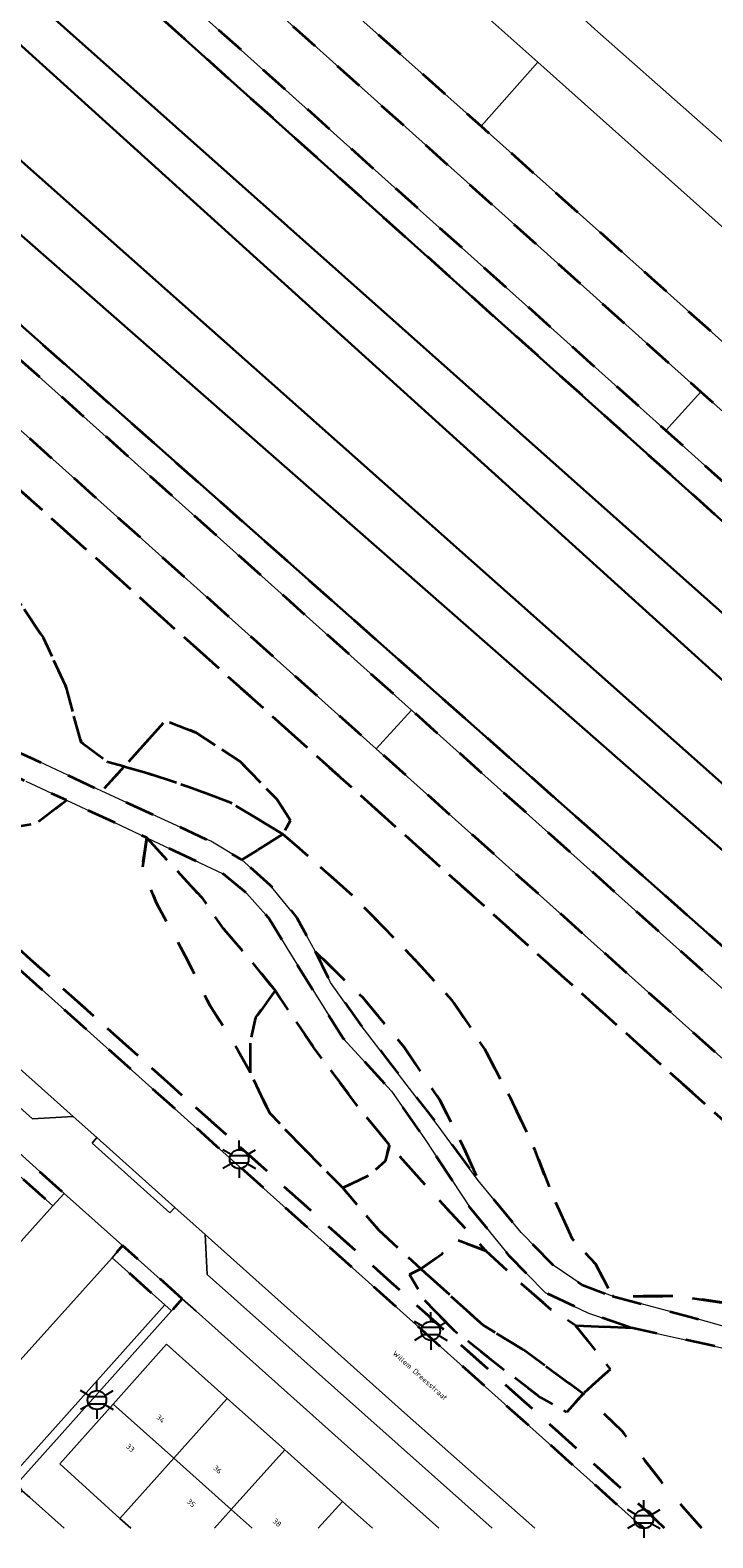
# Model space of a CAD drawing. Extents: x 105780 to 185197, y 477999 to 525027.
# Tile 33 of 256: x 106395 to 106441, y 477999 to 478101. Entities that reach past the tile are written whole.
import ezdxf
from ezdxf.enums import TextEntityAlignment as Align

# ---------------------------------------------------------------- set-up
doc = ezdxf.new("R2010")
doc.units = 0
doc.linetypes.add('XX-HIDDEN', pattern=[4, 2, -2])
for name, color, linetype, lineweight in [('B-GV-GR-HAAG_01-G', 252, 'GR-HAAG1', 13), ('B-GV-GR-MATERIAALGRENS-G', 252, 'XX-HIDDEN', 35), ('B-RO-IE-MEUBILAIR_WEGMEUBILAIR-S', 252, 'Continuous', 25), ('B-WE-GW-WATERGANG_SLOOT_INSTEEK-G', 252, 'Continuous', 30), ('B-XX-KG-KADASTRAAL_BEBOUWING-G', 252, 'Continuous', 20), ('B1-WE-OG-BEBOUWING-T18', 7, 'Continuous', 18), ('B1-WE-OG-TERREIN_ERF-GV', 252, 'Continuous', 18), ('B1-WE-OG-TOPOGRAFIE-T18', 10, 'Continuous', 18), ('B1-WE-VH-VERHARDING_ASFALT-GV', 252, 'Continuous', 18), ('B1-WE-VH-VERHARDING_BEDRIJFSVLOERPLAAT-GV', 252, 'Continuous', 18), ('B1-WE-VH-VERHARDING_BETONSTRAATSTEEN-GV', 252, 'Continuous', 18), ('B1-WE-VH-VERHARDING_HALFVERHARDING_SCHELP-GV', 252, 'Continuous', 18), ('B1-WE-VH-VERHARDING_STRAATBAKSTEEN-GV', 252, 'Continuous', 18), ('B1-WE-VH-VERHARDING_TEGEL-GV', 252, 'Continuous', 18)]:
    doc.layers.add(name, color=color, linetype=linetype, lineweight=lineweight)
doc.styles.add('NLCS-ISO', font='NLCS-ISO.ttf')
doc.styles.add('NLCS-ISO-M200-T18', font='NLCS-ISO.ttf', dxfattribs={"height": 0.36})
doc.linetypes.add('GR-HAAG1', pattern='A,6,[176,NLCS.shx,S=0.125,R=0,X=0,Y=0],-2', length=8)

# ---------------------------------------------------------------- blocks, each defined once
blk = doc.blocks.new('B-SIE-WEG_LICHTMAST-SO')
at = {"ltscale": 0.1}
for p, q in [((0, 1.27), (0, 2.53)), ((-1.1, 0.63), (-2.19, 1.27)), ((1.1, 0.63), (2.19, 1.27)), ((-1.1, -0.63), (-2.19, -1.27)), ((0, -1.27), (0, -2.53)), ((1.1, -0.63), (2.19, -1.27))]:
    blk.add_line(p, q, dxfattribs=at)
at = {"flags": 128}
for points in [[(-1.16, 0.5), (1.16, 0.5)], [(-1.16, -0.5), (1.16, -0.5)]]:
    blk.add_lwpolyline(points, dxfattribs=at)
at = {"ltscale": 0.1}
blk.add_circle((0, 0), 1.27, dxfattribs=at)
at = {"style": 'NLCS-ISO'}
blk.add_attdef('TYPE', text='', height=1.8, dxfattribs=at).set_placement((0, 2.53), align=Align.BOTTOM_CENTER)

msp = doc.modelspace()

# ---------------------------------------------------------------- linework, layer by layer
at = {"layer": 'B-GV-GR-HAAG_01-G', "flags": 128}
for points in [[(106382.879, 478013.312), (106382.445, 478013.688), (106392.892, 478025.279), (106393.232, 478024.975), (106396.837, 478021.756), (106397.592, 478022.59), (106393.127, 478026.607), (106381.865, 478013.999), (106380.989, 478013.019), (106386.523, 478008.125), (106387.485, 478009.203), (106386.454, 478010.212)], [(106401.542, 478019.076), (106400.832, 478018.249), (106404.379, 478015.086), (106404.838, 478014.676), (106405.55, 478015.491)]]:
    msp.add_lwpolyline(points, close=True, dxfattribs=at)
at = {"layer": 'B-GV-GR-MATERIAALGRENS-G', "flags": 128}
for points in [[(106485.146, 478029.65), (106485.468, 478031.3), (106485.489, 478031.592), (106455.735, 478058.262), (106438.139, 478074.036), (106400.719, 478107.581), (106367.706, 478137.217), (106330.382, 478170.683), (106321.56, 478178.592)], [(106332.576, 478173.367), (106370.073, 478139.8), (106427.306, 478088.475), (106440.505, 478076.638), (106466.906, 478052.962), (106470.452, 478056.833), (106465.027, 478061.697), (106463.8, 478062.822), (106461.768, 478064.683)], [(106329.895, 478168.694), (106371.008, 478131.563), (106462.697, 478049.317), (106485.146, 478029.65)], [(106453.086, 478070.06), (106437.175, 478084.304), (106425.692, 478094.552), (106414.971, 478104.12), (106391.099, 478125.57), (106370.21, 478144.317), (106355.923, 478157.187)], [(106319.96, 478145.716), (106366.298, 478104.194), (106421.003, 478055.187), (106456.88, 478023.047), (106477.144, 478004.937), (106477.242, 478005.161), (106477.463, 478005.666), (106475.51, 478008.892), (106473.67, 478010.821), (106457.75, 478025.264), (106373.846, 478099.585), (106314.733, 478152.735), (106311.931, 478155.486)], [(106302.299, 478152.796), (106472.688, 478000.013)], [(106472.688, 478000.013), (106302.299, 478152.796)], [(106296.232, 478151.425), (106295.902, 478151.083), (106303.156, 478144.64), (106311.458, 478137.279), (106310.702, 478127.841), (106309.751, 478115.579), (106312.001, 478113.59), (106314.829, 478114.235), (106313.733, 478115.698), (106312.829, 478117.302), (106312.924, 478119.566), (106313.342, 478122.41), (106314.659, 478123.962), (106316.823, 478124.357), (106319.224, 478124.218), (106321.93, 478123.278), (106324.899, 478121.771), (106328.398, 478119.794), (106332.379, 478117.202), (106335.839, 478114.544), (106339.293, 478111.352), (106341.738, 478108.918), (106342.333, 478107.344), (106342.411, 478105.513), (106342.218, 478103.867), (106341.115, 478102.809), (106339.612, 478102.037), (106337.902, 478101.159), (106339.983, 478100.207), (106341.129, 478100.954), (106343.14, 478100.861), (106345.783, 478100.48), (106348.453, 478099.747), (106351.191, 478098.907), (106353.801, 478097.872), (106356.324, 478096.339), (106358.69, 478094.17), (106359.6, 478095.144), (106360.265, 478095.508), (106362.589, 478093.106), (106364.213, 478091.27), (106366.03, 478088.404), (106367.112, 478086.352), (106366.649, 478085.63), (106365.288, 478085.327), (106364.321, 478085.618), (106365.494, 478083.428), (106366.555, 478080.869), (106368.042, 478076.83), (106367.559, 478073.928), (106369.29, 478071.038), (106370.391, 478069.704), (106372.766, 478071.126), (106374.975, 478071.417), (106376.125, 478071.422), (106375.522, 478071.553), (106373.133, 478071.578), (106371.617, 478072.04), (106370.588, 478072.915), (106370.435, 478074.514), (106371.158, 478076.694), (106371.802, 478079.849), (106372.575, 478080.313), (106374.733, 478079.915), (106376.522, 478079.106), (106378.955, 478077.152), (106381.255, 478074.403), (106383.02, 478072.41), (106385.708, 478071.047), (106386.238, 478069.997), (106385.589, 478069.034), (106387.7, 478067.846), (106391.201, 478065.451), (106394.703, 478062.284), (106396.176, 478060.083), (106397.68, 478056.843), (106398.745, 478053.017), (106400.551, 478051.678), (106401.642, 478051.372), (106402.178, 478051.967), (106404.444, 478054.481), (106406.464, 478053.672), (106409.45, 478051.723), (106411.925, 478049.184), (106412.851, 478047.742), (106412.333, 478046.818), (106413.286, 478046.005), (106416.837, 478042.868), (106420.542, 478039.094), (106423.771, 478035.589), (106425.939, 478032.323), (106427.665, 478029.031), (106429.342, 478025.482), (106430.477, 478022.501), (106431.837, 478019.533), (106433.4, 478017.836), (106434.55, 478015.655), (106439.077, 478015.665), (106442.229, 478015.198), (106445.518, 478014.329), (106448.302, 478012.953), (106451.529, 478011.177), (106454.687, 478008.955), (106456.983, 478006.505), (106458.524, 478003.88), (106458.893, 478001.444), (106458.832, 478000.013)], [(106476.314, 478000.013), (106476.729, 478000.524), (106472.782, 478004.061), (106454.15, 478020.76), (106418.63, 478052.576), (106363.6, 478101.868)], [(106410.124, 478030.771), (106409.028, 478032.742), (106407.433, 478035.239), (106405.761, 478038.615), (106403.821, 478042.154), (106402.862, 478044.527), (106403.161, 478046.568), (106400.937, 478047.614), (106397.749, 478049.102), (106395.753, 478047.566), (106393.763, 478047.219), (106391.057, 478047.71), (106387.899, 478049.095), (106384.872, 478051.302), (106380.691, 478054.15), (106376.499, 478057.356), (106373.826, 478059.802), (106370.642, 478062.916), (106369.462, 478061.471), (106376.766, 478054.952), (106379.108, 478052.904), (106408.541, 478026.533), (106436.923, 478001.106), (106438.044, 478000.013)], [(106408.541, 478026.533), (106379.108, 478052.904), (106376.766, 478054.952), (106369.462, 478061.471), (106368.829, 478060.696), (106376.104, 478054.203), (106378.445, 478052.155), (106407.874, 478025.788), (106436.24, 478000.375)], [(106440.567, 478000.013), (106438.307, 478002.558), (106435.219, 478006.537), (106432.583, 478009.09), (106431.465, 478007.846), (106429.696, 478008.835), (106425.987, 478011.678), (106423.871, 478013.359), (106421.931, 478015.353), (106420.873, 478017.129), (106421.63, 478017.513), (106418.809, 478020.117), (106416.368, 478022.967), (106413.785, 478025.572), (106411.443, 478028.019), (106410.124, 478030.771)], [(106438.044, 478000.013), (106436.923, 478001.106), (106408.541, 478026.533)], [(106458.832, 478000.013), (106458.893, 478001.444), (106458.524, 478003.88), (106456.983, 478006.505), (106454.687, 478008.955), (106451.529, 478011.177), (106448.302, 478012.953), (106445.518, 478014.329), (106442.229, 478015.198), (106439.077, 478015.665), (106434.55, 478015.655)], [(106434.55, 478015.655), (106439.703, 478014.3), (106443.427, 478013.235), (106446.49, 478012.087), (106449.49, 478010.314), (106452.159, 478008.508), (106454.437, 478006.443), (106456.088, 478004.312), (106456.963, 478001.9), (106457.162, 478000.013)], [(106435.916, 478013.505), (106432.057, 478013.691), (106434.405, 478010.755), (106432.583, 478009.09), (106435.219, 478006.537), (106438.307, 478002.558), (106440.567, 478000.013)], [(106455.671, 478000.013), (106455.532, 478001.162), (106455.1, 478003.04), (106454.218, 478004.658), (106452.898, 478005.997), (106450.525, 478007.752), (106447.676, 478009.693), (106445.019, 478011.217), (106442.027, 478012.161), (106435.916, 478013.505)]]:
    msp.add_lwpolyline(points, dxfattribs=at)
for points in [[(106385.589, 478069.034), (106384.902, 478066.629), (106383.659, 478065.92), (106382.236, 478066.715), (106380.693, 478068.774), (106379.222, 478070.017), (106377.291, 478071.168), (106376.125, 478071.422), (106374.975, 478071.417), (106372.766, 478071.126), (106370.391, 478069.704), (106371.871, 478067.909), (106374.004, 478065.46), (106376.269, 478063.508), (106378.779, 478061.995), (106381.504, 478060.587), (106383.726, 478059.215), (106384.441, 478060.345), (106387.13, 478058.455), (106386.434, 478057.352), (106386.833, 478057.065), (106388.828, 478055.278), (106390.374, 478054.271), (106395.562, 478051.862), (106400.146, 478049.709), (106401.642, 478051.372), (106400.551, 478051.678), (106398.745, 478053.017), (106397.68, 478056.843), (106396.176, 478060.083), (106394.703, 478062.284), (106391.201, 478065.451), (106387.7, 478067.846)], [(106370.642, 478062.916), (106373.826, 478059.802), (106376.499, 478057.356), (106380.691, 478054.15), (106384.872, 478051.302), (106387.899, 478049.095), (106391.057, 478047.71), (106393.763, 478047.219), (106395.753, 478047.566), (106397.749, 478049.102), (106395.015, 478050.378), (106391.039, 478052.251), (106388.38, 478053.738), (106385.513, 478056.007), (106383.139, 478057.736), (106381.2, 478058.948), (106378.223, 478060.314), (106376.044, 478061.711), (106374.275, 478063.118), (106372.998, 478064.251), (106372.365, 478064.363), (106371.845, 478064.182)], [(106401.642, 478051.372), (106403.022, 478050.985), (106406.002, 478050.016), (106408.833, 478048.928), (106412.333, 478046.818), (106412.851, 478047.742), (106411.925, 478049.184), (106409.45, 478051.723), (106406.464, 478053.672), (106404.444, 478054.481), (106402.178, 478051.967)], [(106401.642, 478051.372), (106400.146, 478049.709), (106404.386, 478047.764), (106407.474, 478046.338), (106409.58, 478045.083), (106412.333, 478046.818), (106408.833, 478048.928), (106406.002, 478050.016), (106403.022, 478050.985)], [(106403.161, 478046.568), (106402.862, 478044.527), (106403.821, 478042.154), (106405.761, 478038.615), (106407.433, 478035.239), (106409.028, 478032.742), (106410.124, 478030.771), (106410.131, 478032.744), (106410.515, 478034.448), (106411.808, 478036.275), (106410.411, 478038.025), (106408.368, 478040.419), (106406.869, 478042.538)], [(106403.161, 478046.568), (106406.869, 478042.538), (106408.368, 478040.419), (106410.411, 478038.025), (106411.808, 478036.275), (106414.447, 478032.38), (106417.393, 478028.45), (106419.523, 478025.85), (106422.783, 478022.222), (106426.023, 478018.731), (106428.432, 478016.475), (106430.396, 478014.775), (106432.057, 478013.691), (106435.916, 478013.505), (106432.927, 478014.523), (106430.009, 478015.918), (106427.609, 478018.366), (106424.969, 478021.621), (106421.889, 478026.301), (106419.646, 478029.489), (106416.432, 478033.023), (106414.426, 478036.2), (106412.624, 478039.113), (106411.394, 478041.141), (106409.888, 478042.849), (106408.308, 478044.147)], [(106412.333, 478046.818), (106409.58, 478045.083), (106411.487, 478043.384), (106413.282, 478041.178), (106414.51, 478038.923), (106417.744, 478035.77), (106420.501, 478032.463), (106422.895, 478028.929), (106424.506, 478025.719), (106425.506, 478023.454), (106428.403, 478019.957), (106430.547, 478017.751), (106432.505, 478016.421), (106434.55, 478015.655), (106433.4, 478017.836), (106431.837, 478019.533), (106430.477, 478022.501), (106429.342, 478025.482), (106427.665, 478029.031), (106425.939, 478032.323), (106423.771, 478035.589), (106420.542, 478039.094), (106416.837, 478042.868), (106413.286, 478046.005)], [(106414.51, 478038.923), (106415.552, 478036.807), (106417.539, 478034.006), (106419.689, 478031.218), (106422.743, 478027.245), (106425.506, 478023.454), (106424.506, 478025.719), (106422.895, 478028.929), (106420.501, 478032.463), (106417.744, 478035.77)], [(106411.808, 478036.275), (106410.515, 478034.448), (106410.131, 478032.744), (106410.124, 478030.771), (106411.443, 478028.019), (106413.785, 478025.572), (106416.368, 478022.967), (106418.185, 478023.834), (106419.228, 478024.765), (106419.523, 478025.85), (106417.393, 478028.45), (106414.447, 478032.38)], [(106393.127, 478026.607), (106381.865, 478013.999), (106380.989, 478013.019), (106386.523, 478008.125), (106387.485, 478009.203), (106386.454, 478010.212), (106382.879, 478013.312), (106382.445, 478013.688), (106392.892, 478025.279), (106393.232, 478024.975), (106396.837, 478021.756), (106397.592, 478022.59)], [(106419.523, 478025.85), (106419.228, 478024.765), (106418.185, 478023.834), (106416.368, 478022.967), (106418.809, 478020.117), (106421.63, 478017.513), (106423.067, 478018.515), (106423.963, 478019.486), (106426.023, 478018.731), (106422.783, 478022.222)], [(106405.55, 478015.491), (106401.542, 478019.076), (106400.832, 478018.249), (106404.379, 478015.086), (106404.838, 478014.676)], [(106426.023, 478018.731), (106423.963, 478019.486), (106423.067, 478018.515), (106421.63, 478017.513), (106425.827, 478013.707), (106428.542, 478012.054), (106432.583, 478009.09), (106434.405, 478010.755), (106432.057, 478013.691), (106430.396, 478014.775), (106428.432, 478016.475)], [(106421.63, 478017.513), (106420.873, 478017.129), (106421.931, 478015.353), (106423.871, 478013.359), (106425.987, 478011.678), (106429.696, 478008.835), (106431.465, 478007.846), (106432.583, 478009.09), (106428.542, 478012.054), (106425.827, 478013.707)]]:
    msp.add_lwpolyline(points, close=True, dxfattribs=at)
msp.add_lwpolyline([(106436.24, 478000.375, -0.0138567), (106436.679, 478000.013, -0.0138567)], format="xyb", dxfattribs=at)
at = {"layer": 'B-WE-GW-WATERGANG_SLOOT_INSTEEK-G', "flags": 128}
for points in [[(106461.658, 478044.183), (106375.008, 478121.323), (106361.644, 478133.574), (106337.955, 478155.198), (106321.275, 478170.052), (106320.968, 478170.356), (106320.607, 478170.713), (106320.275, 478170.794), (106319.695, 478170.459), (106318.378, 478168.46), (106318.344, 478168.412), (106359.27, 478132.058), (106482.861, 478020.169)], [(106319.695, 478170.459), (106320.275, 478170.794), (106320.607, 478170.713), (106320.968, 478170.356), (106321.275, 478170.052), (106337.955, 478155.198), (106361.644, 478133.574), (106375.008, 478121.323), (106461.658, 478044.183), (106478.981, 478028.771), (106484.163, 478024.987), (106485.133, 478029.588), (106485.146, 478029.65), (106462.697, 478049.317), (106371.008, 478131.563), (106329.895, 478168.694)], [(106502.675, 478002.232), (106487.318, 478016.135), (106482.861, 478020.169), (106359.27, 478132.058), (106318.344, 478168.412), (106317.554, 478167.293), (106317.069, 478167.129), (106316.748, 478167.255), (106316.172, 478167.409)], [(106460.604, 478029.374), (106374.106, 478105.278), (106352.222, 478125.639), (106332.542, 478142.635), (106313.857, 478159.886), (106313.271, 478160.879), (106313.186, 478161.293), (106313.348, 478161.958), (106314.337, 478163.375), (106314.465, 478163.513), (106315.575, 478164.709), (106315.743, 478164.993), (106315.627, 478165.185), (106315.226, 478166.232)], [(106315.226, 478166.232), (106315.627, 478165.185), (106315.743, 478164.993), (106315.575, 478164.709), (106314.465, 478163.513), (106462.737, 478031.76), (106481.229, 478015.132), (106485.615, 478011.189), (106498.044, 478000.013)], [(106314.465, 478163.513), (106314.337, 478163.375), (106313.348, 478161.958), (106313.186, 478161.293), (106313.271, 478160.879), (106313.857, 478159.886), (106332.542, 478142.635), (106352.222, 478125.639), (106374.106, 478105.278), (106460.604, 478029.374), (106466.767, 478024.125), (106469.51, 478021.384), (106474.059, 478016.995), (106479.531, 478010.551), (106483.895, 478006.807), (106491.314, 478000.497), (106491.764, 478000.013)], [(106498.044, 478000.013), (106485.615, 478011.189), (106481.229, 478015.132), (106462.737, 478031.76), (106314.465, 478163.513)], [(106311.931, 478155.486), (106314.733, 478152.735), (106373.846, 478099.585), (106457.75, 478025.264)]]:
    msp.add_lwpolyline(points, dxfattribs=at)
at = {"layer": 'B-XX-KG-KADASTRAAL_BEBOUWING-G', "flags": 128}
for points in [[(106433.369, 478101.096), (106453.497, 478083.292)], [(106416.348, 478001.83), (106412.459, 478005.305), (106408.862, 478001.278), (106410.277, 478000.013)], [(106404.988, 478004.74), (106401.357, 478000.674), (106402.086, 478000.013)], [(106407.732, 478000.013), (106408.862, 478001.278), (106404.988, 478004.74)], [(106416.348, 478001.83), (106414.725, 478000.013)], [(106414.725, 478000.013), (106416.348, 478001.83)], [(106418.381, 478000.013), (106416.348, 478001.83)], [(106410.277, 478000.013), (106408.862, 478001.278), (106407.732, 478000.013)]]:
    msp.add_lwpolyline(points, dxfattribs=at)
for points in [[(106408.585, 478008.767), (106404.491, 478012.425), (106400.898, 478008.394), (106404.988, 478004.74)], [(106404.988, 478004.74), (106400.898, 478008.394), (106397.298, 478004.355), (106401.357, 478000.674)], [(106412.459, 478005.305), (106408.585, 478008.767), (106404.988, 478004.74), (106408.862, 478001.278)]]:
    msp.add_lwpolyline(points, close=True, dxfattribs=at)
at = {"layer": 'B1-WE-OG-TERREIN_ERF-GV', "flags": 128}
for points in [[(106422.852, 478000.013), (106406.49, 478014.65), (106405.55, 478015.491), (106404.838, 478014.676), (106394.426, 478003.033), (106394.773, 478002.542), (106395.279, 478002.09), (106397.601, 478000.013)], [(106402.086, 478000.013), (106401.357, 478000.674), (106397.298, 478004.355), (106400.898, 478008.394), (106404.491, 478012.425), (106408.585, 478008.767), (106412.459, 478005.305), (106416.348, 478001.83), (106418.381, 478000.013)]]:
    msp.add_lwpolyline(points, dxfattribs=at)
at = {"layer": 'B1-WE-VH-VERHARDING_ASFALT-GV', "flags": 128}
for points in [[(106370.073, 478139.8), (106332.576, 478173.367), (106330.382, 478170.683), (106367.706, 478137.217), (106400.719, 478107.581), (106438.139, 478074.036), (106440.505, 478076.638), (106427.306, 478088.475)], [(106491.033, 478031.325), (106490.895, 478031.448), (106486.691, 478035.219), (106466.906, 478052.962), (106440.505, 478076.638), (106438.139, 478074.036), (106455.735, 478058.262), (106485.489, 478031.592), (106485.468, 478031.3), (106490.169, 478027.103), (106490.237, 478027.336), (106502.815, 478016.062), (106504.929, 478019.04), (106504.527, 478019.359), (106504.147, 478019.661)]]:
    msp.add_lwpolyline(points, close=True, dxfattribs=at)
for points in [[(106355.923, 478157.187), (106370.21, 478144.317), (106391.099, 478125.57), (106414.971, 478104.12), (106425.692, 478094.552), (106429.52, 478098.866), (106422.441, 478105.193), (106418.011, 478109.151), (106413.417, 478113.256), (106390.372, 478133.848), (106368.658, 478153.284)], [(106314.171, 478146.014), (106318.311, 478142.447), (106363.6, 478101.868), (106418.63, 478052.576), (106421.003, 478055.187), (106366.298, 478104.194), (106319.96, 478145.716)], [(106449.209, 478081.273), (106429.52, 478098.866), (106425.692, 478094.552), (106437.175, 478084.304), (106453.086, 478070.06)], [(106421.003, 478055.187), (106418.63, 478052.576), (106454.15, 478020.76), (106472.782, 478004.061), (106476.729, 478000.524), (106477.299, 478000.013)], [(106482.654, 478000.013), (106481.411, 478001.124), (106481.506, 478001.347), (106477.242, 478005.161), (106477.144, 478004.937), (106456.88, 478023.047), (106421.003, 478055.187)]]:
    msp.add_lwpolyline(points, dxfattribs=at)
at = {"layer": 'B1-WE-VH-VERHARDING_BEDRIJFSVLOERPLAAT-GV', "flags": 128}
msp.add_lwpolyline([(106399.804, 478026.357), (106399.497, 478025.974), (106404.718, 478021.291), (106405.047, 478021.652)], close=True, dxfattribs=at)
at = {"layer": 'B1-WE-VH-VERHARDING_BETONSTRAATSTEEN-GV', "flags": 128}
for points in [[(106433.369, 478101.096), (106425.494, 478108.314), (106422.441, 478105.193), (106429.52, 478098.866), (106449.209, 478081.273)], [(106453.497, 478083.292), (106433.369, 478101.096)]]:
    msp.add_lwpolyline(points, dxfattribs=at)
at = {"layer": 'B1-WE-VH-VERHARDING_HALFVERHARDING_SCHELP-GV', "flags": 128}
for points in [[(106434.55, 478015.655), (106432.505, 478016.421), (106430.547, 478017.751), (106428.403, 478019.957), (106425.506, 478023.454), (106422.743, 478027.245), (106419.689, 478031.218), (106417.539, 478034.006), (106415.552, 478036.807), (106414.51, 478038.923), (106413.282, 478041.178), (106411.487, 478043.384), (106409.58, 478045.083), (106407.474, 478046.338), (106404.386, 478047.764), (106400.146, 478049.709), (106395.562, 478051.862), (106390.374, 478054.271)], [(106395.015, 478050.378), (106397.749, 478049.102), (106400.937, 478047.614), (106403.161, 478046.568), (106408.308, 478044.147), (106409.888, 478042.849), (106411.394, 478041.141), (106412.624, 478039.113), (106414.426, 478036.2), (106416.432, 478033.023), (106419.646, 478029.489), (106421.889, 478026.301), (106424.969, 478021.621), (106427.609, 478018.366), (106430.009, 478015.918), (106432.927, 478014.523), (106435.916, 478013.505), (106442.027, 478012.161)], [(106457.162, 478000.013), (106456.963, 478001.9), (106456.088, 478004.312), (106454.437, 478006.443), (106452.159, 478008.508), (106449.49, 478010.314), (106446.49, 478012.087), (106443.427, 478013.235), (106439.703, 478014.3), (106434.55, 478015.655)]]:
    msp.add_lwpolyline(points, dxfattribs=at)
at = {"layer": 'B1-WE-VH-VERHARDING_STRAATBAKSTEEN-GV', "flags": 128}
for points in [[(106375.181, 478048.369), (106372.868, 478050.437), (106365.35, 478057.16), (106365.496, 478054.451), (106393.301, 478029.557), (106395.474, 478027.612), (106398.196, 478027.786)], [(106396.837, 478021.756), (106393.232, 478024.975), (106382.879, 478013.312), (106386.454, 478010.212)], [(106400.832, 478018.249), (106401.542, 478019.076), (106397.592, 478022.59), (106396.837, 478021.756), (106386.454, 478010.212), (106387.485, 478009.203), (106389.33, 478007.564), (106390.415, 478006.669)], [(106404.379, 478015.086), (106400.832, 478018.249), (106390.415, 478006.669), (106393.985, 478003.434)]]:
    msp.add_lwpolyline(points, close=True, dxfattribs=at)
for points in [[(106407.874, 478025.788), (106378.445, 478052.155), (106375.181, 478048.369), (106398.196, 478027.786), (106399.804, 478026.357), (106405.047, 478021.652), (106407.099, 478019.834), (106420.525, 478007.805), (106429.313, 478000.013)], [(106397.601, 478000.013), (106395.279, 478002.09), (106394.773, 478002.542), (106393.869, 478001.524), (106388.374, 478006.422), (106389.33, 478007.564), (106387.485, 478009.203), (106386.523, 478008.125), (106380.989, 478013.019), (106381.865, 478013.999), (106380.548, 478015.289), (106354.692, 478038.359)], [(106405.047, 478021.652), (106404.718, 478021.291), (106399.497, 478025.974), (106399.804, 478026.357), (106398.196, 478027.786), (106395.474, 478027.612), (106393.301, 478029.557), (106391.748, 478027.821), (106390.281, 478026.181), (106388.974, 478024.721), (106387.687, 478023.285), (106386.413, 478021.863), (106385.135, 478020.437), (106383.85, 478019.003), (106382.532, 478017.533), (106380.548, 478015.289), (106381.865, 478013.999), (106393.127, 478026.607), (106397.592, 478022.59), (106401.542, 478019.076), (106405.55, 478015.491), (106406.49, 478014.65), (106422.852, 478000.013)], [(106436.24, 478000.375), (106407.874, 478025.788)], [(106426.439, 478000.013), (106407.235, 478017.131), (106407.099, 478019.834), (106405.047, 478021.652)], [(106407.099, 478019.834), (106407.235, 478017.131), (106426.439, 478000.013)], [(106429.313, 478000.013), (106420.525, 478007.805), (106407.099, 478019.834)]]:
    msp.add_lwpolyline(points, dxfattribs=at)
at = {"layer": 'B1-WE-VH-VERHARDING_STRAATBAKSTEEN-GV'}
msp.add_lwpolyline([(106436.679, 478000.013, 0.0138567), (106436.24, 478000.375)], format="xyb", dxfattribs=at)
at = {"layer": 'B1-WE-VH-VERHARDING_TEGEL-GV', "flags": 128}
msp.add_lwpolyline([(106404.838, 478014.676), (106404.379, 478015.086), (106393.985, 478003.434), (106394.426, 478003.033)], close=True, dxfattribs=at)

# ---------------------------------------------------------------- block references
at = {"layer": 'B-RO-IE-MEUBILAIR_WEGMEUBILAIR-S', "xscale": 0.5, "yscale": 0.5, "zscale": 0.5}
for p in [(106409.395, 478024.907), (106422.302, 478013.323), (106399.806, 478008.661), (106436.657, 478000.637)]:
    msp.add_blockref('B-SIE-WEG_LICHTMAST-SO', p, dxfattribs=at)

# ---------------------------------------------------------------- texts
at = {"layer": 'B1-WE-OG-BEBOUWING-T18', "style": 'NLCS-ISO-M200-T18'}
for s, rotation, p in [('34', 318.2, (106404.105, 478007.407)), ('33', 317.8, (106402.058, 478005.438)), ('36', 318.2, (106407.94, 478003.979)), ('35', 317.8, (106406.159, 478001.719)), ('38', 318.2, (106411.951, 478000.395))]:
    msp.add_text(s, height=0.36, rotation=rotation, dxfattribs=at).set_placement(p, align=Align.MIDDLE)
at = {"layer": 'B1-WE-OG-TOPOGRAFIE-T18', "style": 'NLCS-ISO-M200-T18'}
msp.add_text('Willem Dreesstraat', height=0.36, rotation=318.2, dxfattribs=at).set_placement((106421.579, 478010.322), align=Align.MIDDLE)

doc.saveas('drawing.dxf')
